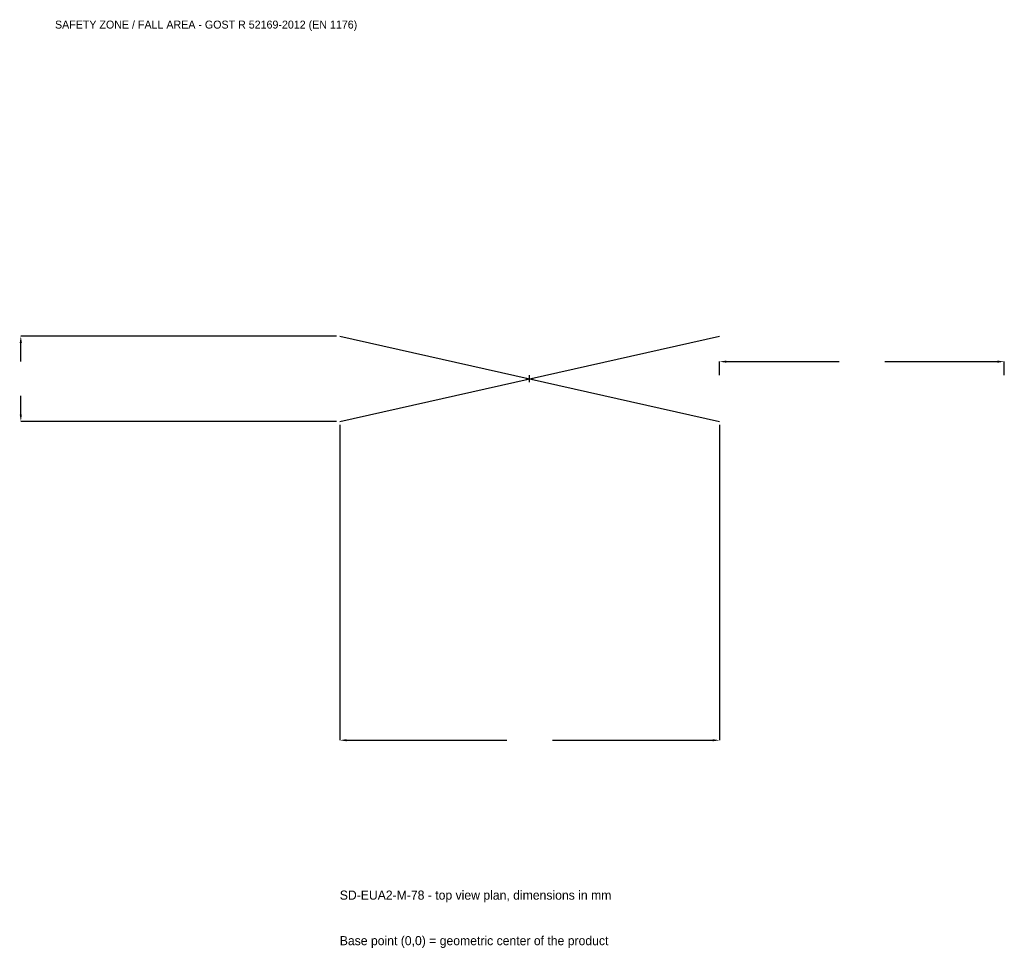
# Model space of a CAD drawing. Extents: x -2686 to 2500, y -3001 to 1892.
import ezdxf

# ---------------------------------------------------------------- set-up
doc = ezdxf.new("R2010")
doc.units = 0
for name, color, linetype in [('GP_MAF_zona_bezopasnosti', 1, 'Continuous'), ('ZSK_DANNYE', 3, 'Continuous'), ('ZSK_KONTUR', 7, 'Continuous'), ('ZSK_RAZMERY', 8, 'Continuous')]:
    doc.layers.add(name, color=color, linetype=linetype)
doc.dimstyles.new('ORION', dxfattribs={"dimtxt": 60, "dimasz": 36, "dimexe": 1.25, "dimexo": 18, "dimtad": 1, "dimcen": 2.5, "dimazin": 3, "dimtfac": 1, "dimtmove": 0, "dimatfit": 3})

# ---------------------------------------------------------------- blocks, each defined once
blk = doc.blocks.new('_CLOSEDFILLED')
at = {"color": 0, "linetype": 'BYBLOCK'}
blk.add_solid([(-1, 0.16), (0, 0), (-1, -0.16)], dxfattribs=at)
blk = doc.blocks.new('*D1')
for p, q in [((-1000, -243), (-1000, -1905)), ((1000, -243), (1000, -1905)), ((-964, -1905), (-120, -1905)), ((120, -1905), (964, -1905))]:
    blk.add_line(p, q)
at = {"layer": 'Defpoints'}
for p in [(-1000, -225), (1000, -225), (-1000, -1905)]:
    blk.add_point(p, dxfattribs=at)
at = {"layer": 'ZSK_RAZMERY', "xscale": 36, "yscale": 36, "rotation": 180}
blk.add_blockref('_CLOSEDFILLED', (-1000, -1905), dxfattribs=at)
at = {"layer": 'ZSK_RAZMERY', "xscale": 36, "yscale": 36}
blk.add_blockref('_CLOSEDFILLED', (1000, -1905), dxfattribs=at)
blk = doc.blocks.new('*D2')
for p, q in [((-1018, 225), (-2680, 225)), ((-2680, 90), (-2680, 189)), ((-2680, -189), (-2680, -90)), ((-1018, -225), (-2680, -225))]:
    blk.add_line(p, q)
at = {"layer": 'Defpoints'}
for p in [(-1000, 225), (-2680, -225), (-1000, -225)]:
    blk.add_point(p, dxfattribs=at)
at = {"layer": 'ZSK_RAZMERY', "xscale": 36, "yscale": 36}
for p, rotation in [((-2680, 225), 90), ((-2680, -225), 270)]:
    blk.add_blockref('_CLOSEDFILLED', p, dxfattribs=dict(at, rotation=rotation))
blk = doc.blocks.new('*D3')
for p, q in [((1000, 18), (1000, 90)), ((1036, 90), (1630, 90)), ((1870, 90), (2464, 90)), ((2500, 18), (2500, 90))]:
    blk.add_line(p, q)
at = {"layer": 'Defpoints'}
for p in [(1000, 90), (1000, 0), (2500, 0)]:
    blk.add_point(p, dxfattribs=at)
at = {"layer": 'ZSK_RAZMERY', "xscale": 36, "yscale": 36, "rotation": 180}
blk.add_blockref('_CLOSEDFILLED', (1000, 90), dxfattribs=at)
at = {"layer": 'ZSK_RAZMERY', "xscale": 36, "yscale": 36}
blk.add_blockref('_CLOSEDFILLED', (2500, 90), dxfattribs=at)
blk = doc.blocks.new('B1')
at = {"layer": 'ZSK_KONTUR'}
for p, q in [((-1000, -225), (1000, 225)), ((-1000, 225), (1000, -225))]:
    blk.add_line(p, q, dxfattribs=at)
at = {"layer": 'ZSK_RAZMERY'}
for p, q in [((-18, 0), (18, 0)), ((0, -18), (0, 18))]:
    blk.add_line(p, q, dxfattribs=at)
at = {"layer": 'GP_MAF_zona_bezopasnosti', "color": 1}
blk.add_text('SAFETY ZONE / FALL AREA - GOST R 52169-2012 (EN 1176)', height=42, dxfattribs=at).set_placement((-2500, 1845))
at = {"layer": 'ZSK_RAZMERY'}
dim = blk.add_linear_dim(base=(-2680, -225), p1=(-1000, -225), p2=(-1000, 225), angle=90, dimstyle='ORION', dxfattribs=at)
dim.commit()
dim.dimension.update_dxf_attribs({"geometry": '*D2', "text_midpoint": (-2680, 0)})
for base, p1, p2, picture, middle in [((1000, 90), (1000, 0), (2500, 0), '*D3', (1750, 90)), ((-1000, -1905), (-1000, -225), (1000, -225), '*D1', (0, -1905))]:
    dim = blk.add_linear_dim(base=base, p1=p1, p2=p2, dimstyle='ORION', dxfattribs=at)
    dim.commit()
    dim.dimension.update_dxf_attribs({"geometry": picture, "text_midpoint": middle})

msp = doc.modelspace()

# ---------------------------------------------------------------- block references
msp.add_blockref('B1', (0, 0))

# ---------------------------------------------------------------- texts
at = {"layer": 'ZSK_DANNYE', "color": 3}
msp.add_text('SD-EUA2-M-78 - top view plan, dimensions in mm', height=48, dxfattribs=at).set_placement((-1000, -2745))
at = {"layer": 'ZSK_DANNYE', "color": 7}
msp.add_text('Base point (0,0) = geometric center of the product', height=48, dxfattribs=at).set_placement((-1000, -2985))

doc.saveas('drawing.dxf')
